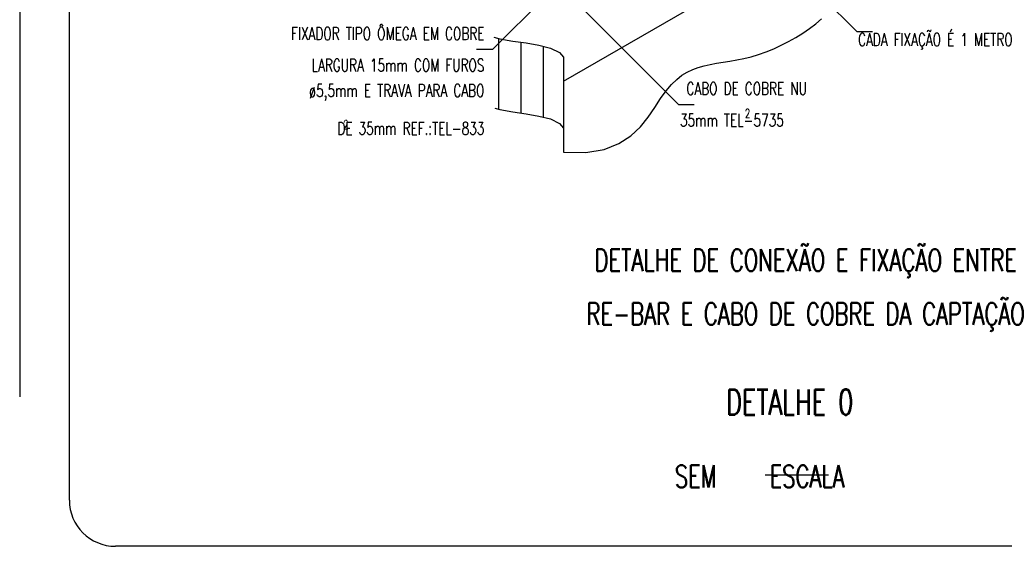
# Model space of a CAD drawing. Header units: millimetres. Extents: x 4477830 to 4478275, y -30323838 to -30323445.
# Tile 102 of 124: x 4478199.82 to 4478215.41, y -30323610.81 to -30323602.47. Entities that reach past the tile are written whole.
import ezdxf

# ---------------------------------------------------------------- set-up
doc = ezdxf.new("R2010")
doc.units = ezdxf.units.MM
doc.linetypes.add('NULL', pattern=[0])
for name, color, linetype, lineweight in [('C01', 1, 'Continuous', 30), ('C02', 2, 'Continuous', 30), ('C03', 3, 'Continuous', 30), ('C04', 4, 'Continuous', 30), ('C05', 4, 'Continuous', 30), ('P-MARGEM', 4, 'Continuous', 30)]:
    doc.layers.add(name, color=color, linetype=linetype, lineweight=lineweight)
doc.styles.add('ROMANS', font='romans.shx', dxfattribs={"width": 0.7})

msp = doc.modelspace()

# ---------------------------------------------------------------- linework, layer by layer
at = {"layer": 'C01'}
for p, q in [((4478207.398, -30323602.765), (4478207.398, -30323603.887)), ((4478207.752, -30323602.827), (4478207.752, -30323603.948)), ((4478208.107, -30323602.891), (4478208.107, -30323604.012))]:
    msp.add_line(p, q, dxfattribs=at)
at = {"layer": 'C02', "color": 5}
for p, q in [((4478208.428, -30323603.442), (4478217.531, -30323598.186)), ((4478211.532, -30323601.123), (4478213.068, -30323602.658)), ((4478208.837, -30323601.408), (4478207.301, -30323602.943)), ((4478208.07, -30323601.634), (4478210.247, -30323603.81)), ((4478213.068, -30323602.658), (4478213.318, -30323602.658)), ((4478207.301, -30323602.943), (4478207.051, -30323602.943)), ((4478208.428, -30323603.065), (4478208.428, -30323604.564)), ((4478210.247, -30323603.81), (4478210.497, -30323603.81))]:
    msp.add_line(p, q, dxfattribs=at)
at = {"layer": 'C02', "color": 116, "true_color": 0x136734}
for points in [[(4478208.428, -30323604.564), (4478208.78, -30323604.57), (4478209.068, -30323604.522), (4478209.303, -30323604.431), (4478209.493, -30323604.308), (4478209.645, -30323604.164), (4478209.768, -30323604.011), (4478209.872, -30323603.858), (4478209.963, -30323603.717), (4478210.051, -30323603.597), (4478210.135, -30323603.497), (4478210.219, -30323603.416), (4478210.302, -30323603.35), (4478210.386, -30323603.298), (4478210.472, -30323603.258), (4478210.56, -30323603.226), (4478210.652, -30323603.2), (4478210.748, -30323603.179), (4478210.848, -30323603.16), (4478210.952, -30323603.143), (4478211.059, -30323603.125), (4478211.169, -30323603.105), (4478211.283, -30323603.082), (4478211.398, -30323603.055), (4478211.516, -30323603.02), (4478211.635, -30323602.979), (4478211.754, -30323602.93), (4478211.873, -30323602.875), (4478211.991, -30323602.815), (4478212.105, -30323602.75), (4478212.215, -30323602.68), (4478212.32, -30323602.608), (4478212.419, -30323602.533), (4478212.511, -30323602.457)], [(4478207.323, -30323602.744), (4478207.417, -30323602.77), (4478207.623, -30323602.808), (4478207.834, -30323602.838), (4478208.037, -30323602.872), (4478208.218, -30323602.92), (4478208.362, -30323602.99), (4478208.428, -30323603.065)], [(4478207.34, -30323603.871), (4478207.417, -30323603.892), (4478207.623, -30323603.93), (4478207.834, -30323603.96), (4478208.037, -30323603.994), (4478208.218, -30323604.041), (4478208.362, -30323604.112), (4478208.428, -30323604.187)]]:
    msp.add_lwpolyline(points, dxfattribs=at)
at = {"layer": 'C04', "color": 146, "true_color": 0x105689}
msp.add_line((4478211.621, -30323609.673), (4478212.621, -30323609.673), dxfattribs=at)
at = {"layer": 'P-MARGEM', "color": 18, "true_color": 0x000000}
for p, q in [((4478200.603, -30323610.073), (4478200.603, -30323590.259)), ((4478199.817, -30323590.424), (4478199.817, -30323608.438)), ((4478222.536, -30323610.805), (4478201.335, -30323610.805))]:
    msp.add_line(p, q, dxfattribs=at)
msp.add_arc((4478201.335, -30323610.073), 0.732, 180, 270, dxfattribs=at)

# ---------------------------------------------------------------- texts
at = {"layer": 'C03', "color": 18, "linetype": 'NULL', "true_color": 0x000000, "line_spacing_factor": 0.798, "style": 'ROMANS'}
for s, insert, char_height, width, attachment_point in [('FIXADOR TIPO ÔMEGA EM COBRE', (4478207.174, -30323602.79), 0.2, 10.0381, 9), (' CADA FIXAÇÃO É 1 METRO', (4478212.993, -30323602.942), 0.2, 8.49524, 7), ('LARGURA 15mm COM FUROS', (4478207.174, -30323603.29), 0.2, 8.91429, 9), ('ø5,5mm E TRAVA PARA CABO', (4478207.174, -30323603.752), 0.2, 9.1619, 9), ('CABO DE COBRE NU ', (4478210.372, -30323603.66), 0.2, 6.34286, 7), ('2', (4478211.298, -30323604.022), 0.14, 0.22667, 7), (' 35mm TEL-5735', (4478210.174, -30323604.16), 0.2, 5.65714, 7), ('DE 35mm REF.:TEL-833', (4478207.174, -30323604.29), 0.2, 7.52381, 9), ('2', (4478204.939, -30323604.201), 0.14, 0.22667, 7)]:
    msp.add_mtext(s, dxfattribs=dict(at, insert=insert, char_height=char_height, width=width, attachment_point=attachment_point))
at = {"layer": 'C04', "color": 5, "linetype": 'NULL', "char_height": 0.35, "line_spacing_factor": 0.798, "style": 'ROMANS'}
for s, insert, width, attachment_point in [('DETALHE DE CONEXÃO E FIXAÇÃO ENTRE', (4478212.261, -30323606.551), 22, 8), ('RE-BAR E CABO DE COBRE DA CAPTAÇÃO', (4478212.261, -30323607.401), 22.93333, 8), ('SEM     ESCALA', (4478210.189, -30323609.873), 9.33333, 7)]:
    msp.add_mtext(s, dxfattribs=dict(at, insert=insert, width=width, attachment_point=attachment_point))
at = {"layer": 'C05', "color": 18, "linetype": 'NULL', "true_color": 0x000000, "insert": (4478210.999, -30323608.722), "char_height": 0.4, "width": 6.47619, "attachment_point": 7, "line_spacing_factor": 0.798, "style": 'ROMANS'}
msp.add_mtext('DETALHE 0', dxfattribs=at)

doc.saveas('drawing.dxf')
